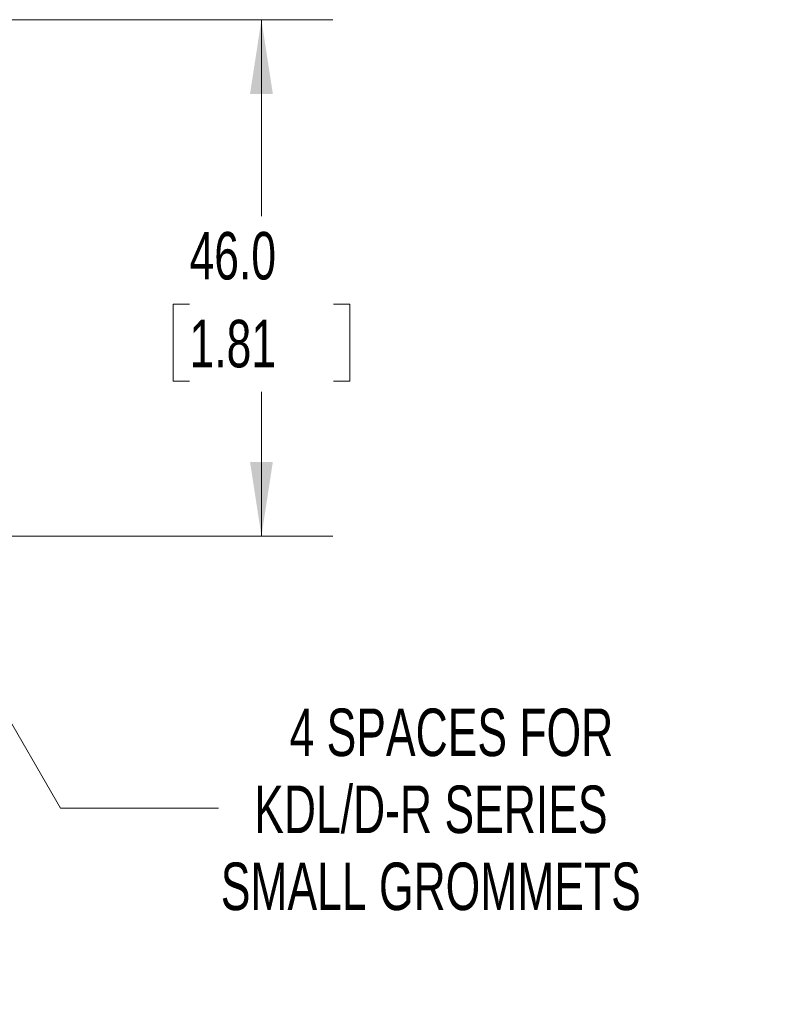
# Model space of a CAD drawing. Header units: millimetres. Extents: x 13 to 546, y 13 to 419.
# Tile 6 of 15: x 207 to 276, y 102 to 190. Entities that reach past the tile are written whole.
import ezdxf

# ---------------------------------------------------------------- set-up
doc = ezdxf.new("R2010")
doc.units = ezdxf.units.MM
doc.header["$LTSCALE"] = 2
doc.styles.add('SLDTEXTSTYLE0', font='TXT', dxfattribs={"width": 0.7})
doc.dimstyles.new('SLDDIMSTYLE1', dxfattribs={"dimtxt": 4.316016, "dimasz": 6.604, "dimexe": 0, "dimexo": 0.0625, "dimgap": 1.079004, "dimtad": 0, "dimtih": 1, "dimtoh": 1, "dimrnd": 1e-09, "dimzin": 4, "dimdsep": 46, "dimtxsty": 'SLDTEXTSTYLE0', "dimsah": 1, "dimcen": 0.09, "dimadec": 0, "dimazin": 1, "dimtfac": 1, "dimtofl": 0, "dimtmove": 0, "dimatfit": 3, "dimfxl": 0, "dimfrac": 2, "dimtolj": 1, "dimtzin": 12, "dimarcsym": 0})
doc.dimstyles.new('SLDDIMSTYLE2', dxfattribs={"dimtxt": 4.316016, "dimasz": 6.604, "dimexe": 0, "dimexo": 0.0625, "dimgap": 1.079004, "dimtad": 0, "dimtih": 1, "dimtoh": 1, "dimrnd": 1e-09, "dimzin": 12, "dimdsep": 46, "dimtxsty": 'SLDTEXTSTYLE0', "dimsah": 1, "dimcen": 0, "dimadec": 0, "dimazin": 3, "dimtfac": 1, "dimtofl": 0, "dimtmove": 0, "dimatfit": 3, "dimfxl": 0, "dimfrac": 2, "dimtolj": 1, "dimtzin": 12, "dimarcsym": 0})

# ---------------------------------------------------------------- blocks, each defined once
blk = doc.blocks.new('_D_6')
at = {"color": 7, "linetype": 'Continuous', "lineweight": 0}
for p, q in [((186.629, 161.382), (210.651, 119.775)), ((210.651, 119.775), (224.742, 119.775))]:
    blk.add_line(p, q, dxfattribs=at)
at = {"color": 7, "linetype": 'Continuous', "lineweight": 18}
blk.add_arc((183.375, 167.018), 6.509, 279.87509, 344.29278, dxfattribs=at)
blk.add_solid([(186.629, 161.382), (189.051, 155.154), (190.811, 156.17)], dxfattribs=at)
at = {"color": 7, "linetype": 'Continuous', "lineweight": 18, "char_height": 4.23333, "attachment_point": 1, "style": 'SLDTEXTSTYLE0'}
for s, insert in [('4 SPACES FOR', (231.065, 128.662)), ('KDL/D-R SERIES', (227.917, 121.803)), ('SMALL GROMMETS', (224.938, 114.943))]:
    blk.add_mtext(s, dxfattribs=dict(at, insert=insert))
blk = doc.blocks.new('_D_7')
at = {"color": 7, "linetype": 'Continuous', "lineweight": 0}
for p, q in [((195.415, 190.018), (234.912, 190.018)), ((228.562, 190.018), (228.562, 172.514)), ((222.15, 164.688), (220.7, 164.688)), ((220.7, 164.688), (220.7, 157.829)), ((234.975, 164.688), (236.424, 164.688)), ((236.424, 164.688), (236.424, 157.829)), ((220.7, 157.829), (222.15, 157.829)), ((236.424, 157.829), (234.975, 157.829)), ((228.562, 144.018), (228.562, 156.862)), ((195.415, 144.018), (234.912, 144.018))]:
    blk.add_line(p, q, dxfattribs=at)
at = {"color": 7, "linetype": 'Continuous', "lineweight": 18}
for points in [[(228.562, 190.018), (227.546, 183.414), (229.578, 183.414)], [(228.562, 144.018), (229.578, 150.622), (227.546, 150.622)]]:
    blk.add_solid(points, dxfattribs=at)
at = {"color": 7, "linetype": 'Continuous', "lineweight": 18, "char_height": 4.2333, "attachment_point": 1, "style": 'SLDTEXTSTYLE0'}
for s, insert in [('46.0', (222.15, 171.111)), ('1.81', (222.15, 163.286))]:
    blk.add_mtext(s, dxfattribs=dict(at, insert=insert))

msp = doc.modelspace()

# ---------------------------------------------------------------- dimensions: what is measured, and where the dimension line sits
at = {"color": 7, "linetype": 'Continuous', "lineweight": 18}
dim = msp.add_linear_dim(base=(228.562, 144.018), p1=(192.875, 190.018), p2=(192.875, 144.018), angle=90, dimstyle='SLDDIMSTYLE1', dxfattribs=at)
dim.commit()
dim.dimension.update_dxf_attribs({"geometry": '_D_7', "text_midpoint": (228.562, 164.688), "dimtype": 160})
dim = msp.add_radius_dim(center=(183.375, 167.018), mpoint=(186.629, 161.382), text='4 SPACES FOR\\PKDL/D-R SERIES\\PSMALL GROMMETS', dimstyle='SLDDIMSTYLE2', dxfattribs=at)
dim.commit()
dim.dimension.update_dxf_attribs({"geometry": '_D_6', "text_midpoint": (251.894, 119.775), "dimtype": 164})

doc.saveas('drawing.dxf')
